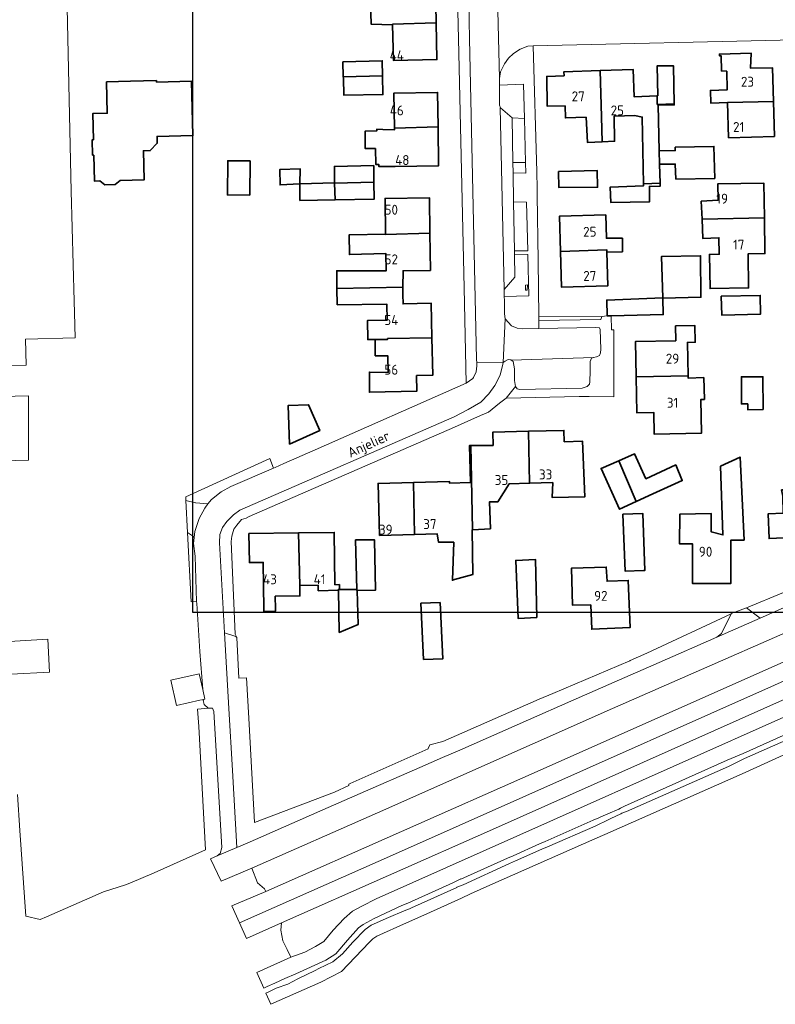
# Model space of a CAD drawing. Header units: metres. Extents: x 246913 to 247715, y 479771 to 480706.
# Tile 2 of 16: x 247185 to 247322, y 479825 to 480003. Entities that reach past the tile are written whole.
import ezdxf
from ezdxf.enums import TextEntityAlignment as Align

# ---------------------------------------------------------------- set-up
doc = ezdxf.new("R2010")
doc.units = ezdxf.units.M
for name, color, linetype, lineweight in [('B-XX-GR-GROENVOORZIENING-GV', 80, 'Continuous', 18), ('B-XX-IE-TERREINAFSCHEIDING_KUNSTMATIG_HEKWERK-G', 20, 'IE-TERREINAFSCHEIDING-KUNSTMATIG', 18), ('B-XX-OG-BEBOUWING-GV', 7, 'Continuous', 35), ('B-XX-OG-BEBOUWING-T18', 10, 'Continuous', 18), ('B-XX-OG-BEBOUWING_LAGE TRAFO-GV', 7, 'Continuous', 18), ('B-XX-OG-BEBOUWING_LOODS-GV', 7, 'Continuous', 35), ('B-XX-OG-TERREIN_ERF-GV', 7, 'Continuous', 18), ('B-XX-OG-TOPOGRAFIE-T18', 10, 'Continuous', 18), ('B-XX-VH-VERHARDING_GESLOTEN-GV', 252, 'Continuous', 18), ('B-XX-VH-VERHARDING_OPEN-GV', 252, 'Continuous', 18), ('N-BH-KL-ET_LS_OV_LICHTMAST-S', 7, 'Continuous', 25)]:
    doc.layers.add(name, color=color, linetype=linetype, lineweight=lineweight)
doc.styles.add('NLCS-ISO-M-T18', font='NLCS-ISO.ttf', dxfattribs={"height": 1.8})
doc.linetypes.add('IE-TERREINAFSCHEIDING-KUNSTMATIG', pattern='A,4,[82,NLCS.SHX,S=0.75,R=90,X=0,Y=0],4,-2', length=10)

msp = doc.modelspace()

# ---------------------------------------------------------------- linework, layer by layer
at = {"layer": 'B-XX-GR-GROENVOORZIENING-GV'}
for points in [[(247271.778, 479987.467), (247273.911, 479985.656), (247276.156, 479985.533), (247275.989, 479991.778), (247271.611, 479991.589), (247271.622, 479987.967)], [(247273.911, 479985.656), (247274.053, 479977.573), (247276.37, 479977.573), (247276.156, 479985.533)], [(247276.37, 479977.573), (247274.053, 479977.573), (247274.086, 479975.678), (247276.422, 479975.622)], [(247274.178, 479970.422), (247274.322, 479961.522), (247276.789, 479961.522), (247276.522, 479970.378)], [(247274.333, 479960.956), (247274.411, 479956.756), (247272.478, 479954.567), (247272.499, 479953.267), (247276.956, 479953.378), (247276.778, 479960.878)], [(247276.667, 479954.422), (247276.322, 479954.433), (247276.333, 479955.322), (247276.689, 479955.367)], [(247278.778, 479949.594), (247278.789, 479948.911), (247290, 479949.078), (247290.178, 479949.667)], [(247226.733, 479849.622), (247227.722, 479846.978), (247229.022, 479845.878), (247229.278, 479845.389), (247278.467, 479867.156), (247323.178, 479887.011), (247369.456, 479907.733), (247383.522, 479914.022), (247390.522, 479916.956), (247397.178, 479919.378), (247401.411, 479920.567), (247409.756, 479922.311), (247411.856, 479922.856), (247413.578, 479923.6), (247415.4, 479925.022), (247416.922, 479926.967), (247417.822, 479929.189), (247418.411, 479931.767), (247418.1, 479933.756), (247416.711, 479933.189), (247416.467, 479933.089), (247339.6, 479899.356), (247292.111, 479878.556), (247249.511, 479859.689)], [(247221.126, 479917.829), (247222.922, 479918.822), (247230.659, 479922.138), (247229.978, 479923.911), (247214.725, 479916.965), (247214.762, 479916.272), (247216.48, 479915.86), (247216.564, 479915.853), (247218.76, 479915.66), (247219.39, 479916.47)], [(247216.708, 479897.956), (247216.41, 479906.19), (247216.16, 479908.48), (247216.27, 479909.59), (247215.98, 479909.9), (247215.067, 479910.463), (247215.726, 479897.926)], [(247316.433, 479896.8), (247318.909, 479894.971), (247327.878, 479898.911), (247329.822, 479902.4)]]:
    msp.add_lwpolyline(points, close=True, dxfattribs=at)
msp.add_lwpolyline([(247337.478, 479886.567), (247270.9, 479856.889), (247232.09, 479839.692), (247232, 479838.411), (247232.333, 479836.456), (247233.122, 479834.867), (247233.811, 479833.478), (247236.322, 479834.378), (247238.278, 479835.4), (247239.767, 479836.333), (247241.433, 479838.378), (247243.433, 479840.489), (247244.956, 479841.811), (247246.689, 479842.722), (247249.267, 479844.078), (247281.411, 479858.378), (247324.822, 479877.756)], dxfattribs=at)
at = {"layer": 'B-XX-IE-TERREINAFSCHEIDING_KUNSTMATIG_HEKWERK-G'}
for points in [[(247290.178, 479949.667), (247278.778, 479949.594)], [(247229.978, 479923.911), (247214.725, 479916.965), (247214.762, 479916.272)]]:
    msp.add_lwpolyline(points, dxfattribs=at)
at = {"layer": 'B-XX-OG-BEBOUWING-GV'}
for points in [[(247252.242, 480002.501), (247252.24, 480002.633), (247260.139, 480002.854), (247260.007, 480009.346), (247252.106, 480009.184), (247252.11, 480008.978), (247248.822, 480009), (247248.811, 480008.756), (247248.178, 480008.767), (247248.356, 480002.611)], [(247260.139, 480002.854), (247252.24, 480002.633), (247252.242, 480002.501), (247252.374, 479996.059), (247260.273, 479996.219)], [(247312.837, 479994.102), (247312.933, 479990.759), (247309.862, 479990.642), (247309.952, 479988.299), (247313.001, 479988.415), (247321.302, 479988.625), (247321.125, 479994.751), (247317.17, 479994.637), (247317.267, 479997.378), (247311.522, 479997.222), (247311.522, 479996.9), (247311.822, 479996.9), (247311.856, 479994.167)], [(247243.303, 479993.086), (247250.423, 479993.274), (247250.367, 479996.011), (247243.222, 479995.811)], [(247296.142, 479986.075), (247297.522, 479985.8), (247297.716, 479973.715), (247300.755, 479973.792), (247300.667, 479977.278), (247300.611, 479979.7), (247300.411, 479987.978), (247303.311, 479988), (247303.308, 479988.171), (247300.232, 479988.093), (247300.191, 479989.662), (247296.022, 479989.492), (247295.849, 479994.445), (247289.891, 479994.236), (247290.116, 479985.864), (247290.239, 479981.314), (247292.489, 479981.411), (247292.415, 479985.944)], [(247303.308, 479988.171), (247303.189, 479995.067), (247300.222, 479995.1), (247300.322, 479989.667), (247300.191, 479989.662), (247300.232, 479988.093)], [(247250.423, 479993.274), (247243.303, 479993.086), (247243.309, 479992.871), (247243.389, 479989.778), (247250.489, 479989.889)], [(247290.116, 479985.864), (247289.891, 479994.236), (247283.301, 479994.004), (247283.327, 479993.275), (247280.2, 479993.156), (247280.256, 479987.789), (247283.518, 479987.825), (247283.595, 479985.635), (247287.337, 479985.766), (247287.578, 479981.2), (247290.239, 479981.314)], [(247198.042, 479978.901), (247198.157, 479974.193), (247199.137, 479974.217), (247200.054, 479973.539), (247201.953, 479973.586), (247202.856, 479974.308), (247207.175, 479974.414), (247207.045, 479979.693), (247208.285, 479979.723), (247209.552, 479981.055), (247209.522, 479982.284), (247216.02, 479982.444), (247215.778, 479992.291), (247209.43, 479992.135), (247209.423, 479992.405), (247204.725, 479992.29), (247200.365, 479992.183), (247200.505, 479986.484), (247197.867, 479986.419), (247197.97, 479981.7), (247197.763, 479981.685), (247197.832, 479978.896)], [(247260.479, 479984.024), (247260.388, 479990.273), (247252.487, 479990.157), (247252.58, 479983.792)], [(247321.302, 479988.625), (247313.001, 479988.415), (247313.185, 479982.038), (247321.485, 479982.277)], [(247252.681, 479976.861), (247260.581, 479976.977), (247260.479, 479984.024), (247252.58, 479983.792), (247252.585, 479983.47), (247250.456, 479983.533), (247249.364, 479983.586), (247249.373, 479983.292), (247247.277, 479983.265), (247247.249, 479980.119), (247249.124, 479980.083), (247249.211, 479977.186), (247249.769, 479977.197), (247249.769, 479976.835)], [(247300.667, 479977.278), (247303.489, 479977.267), (247303.611, 479974.556), (247310.656, 479974.689), (247310.522, 479980.467), (247303.511, 479980.322), (247303.5, 479979.733), (247300.611, 479979.7)], [(247241.733, 479973.856), (247241.734, 479973.811), (247248.855, 479974.016), (247248.833, 479976.99), (247241.678, 479976.856)], [(247235.411, 479973.667), (247235.456, 479976.422), (247231.8, 479976.322), (247231.833, 479973.511)], [(247282.322, 479975.956), (247282.378, 479973.056), (247289.411, 479973.078), (247289.367, 479976.089)], [(247241.733, 479973.856), (247235.411, 479973.667), (247235.422, 479970.678), (247241.811, 479970.789), (247241.734, 479973.811)], [(247248.855, 479974.016), (247241.734, 479973.811), (247241.811, 479970.789), (247248.878, 479970.889)], [(247300.755, 479973.792), (247297.716, 479973.715), (247297.722, 479973.322), (247291.711, 479973.111), (247291.811, 479970.322), (247298.811, 479970.411), (247298.822, 479973.222), (247300.767, 479973.3)], [(247319.656, 479967.529), (247319.551, 479973.833), (247311.25, 479973.694), (247311.3, 479970.734), (247308.211, 479970.533), (247308.361, 479967.299)], [(247250.962, 479964.595), (247250.964, 479964.481), (247259.012, 479964.749), (247258.918, 479971.181), (247250.868, 479971.063)], [(247291.088, 479961.73), (247291.1, 479961.315), (247293.932, 479961.385), (247293.905, 479963.836), (247291.029, 479963.83), (247290.909, 479968.056), (247282.485, 479967.818), (247282.665, 479961.436)], [(247308.361, 479967.299), (247308.524, 479963.777), (247311.414, 479963.911), (247311.464, 479960.916), (247309.705, 479960.887), (247309.808, 479954.698), (247316.797, 479954.814), (247316.694, 479961.003), (247319.764, 479961.054), (247319.656, 479967.529)], [(247242.152, 479954.708), (247254.103, 479954.95), (247254.136, 479957.936), (247259.111, 479958.009), (247259.012, 479964.749), (247250.964, 479964.481), (247250.962, 479964.595), (247244.356, 479964.422), (247244.411, 479960.878), (247251.014, 479961.062), (247251.06, 479957.891), (247242.1, 479957.922)], [(247291.1, 479961.315), (247291.088, 479961.73), (247282.665, 479961.436), (247282.848, 479954.972), (247291.273, 479955.21)], [(247291.122, 479949.767), (247291.867, 479949.782), (247301.322, 479949.978), (247301.256, 479952.989), (247308.167, 479953.122), (247308.078, 479960.656), (247301.022, 479960.533), (247301.011, 479960.533), (247301.256, 479953), (247291.067, 479952.633)], [(247251.331, 479945.48), (247251.328, 479945.63), (247259.378, 479945.8), (247259.251, 479952.033), (247254.135, 479951.929), (247254.089, 479953.633), (247254.103, 479954.95), (247242.152, 479954.708), (247242.2, 479951.778), (247251.201, 479951.869), (247251.26, 479948.982), (247247.7, 479948.922), (247247.722, 479945.456), (247249.065, 479945.465)], [(247311.811, 479953.3), (247311.933, 479949.9), (247318.967, 479950.078), (247318.922, 479953.478)], [(247303.59, 479945.24), (247296.306, 479945.12), (247296.412, 479938.697), (247305.811, 479938.914), (247305.712, 479944.943), (247307.114, 479944.967), (247307.065, 479947.987), (247303.547, 479947.929)], [(247259.378, 479945.8), (247251.328, 479945.63), (247251.331, 479945.48), (247249.065, 479945.465), (247249.08, 479942.524), (247251.392, 479942.5), (247251.453, 479939.518), (247248.022, 479939.567), (247248.033, 479935.922), (247256.622, 479936.1), (247256.599, 479938.925), (247259.516, 479938.984)], [(247296.412, 479938.697), (247296.52, 479932.198), (247299.599, 479932.249), (247299.665, 479928.339), (247308.235, 479928.481), (247308.134, 479934.594), (247308.774, 479934.611), (247308.665, 479938.565), (247305.818, 479938.487), (247305.811, 479938.914)], [(247233.532, 479926.5), (247239.023, 479928.947), (247237.012, 479933.636), (247233.32, 479933.52)], [(247276.914, 479928.831), (247270.406, 479928.658), (247270.469, 479926.278), (247269.933, 479926.278), (247266.447, 479926.236), (247266.739, 479910.992), (247269.978, 479911.156), (247269.833, 479916.067), (247271.322, 479916.056), (247273.389, 479919.307), (247277.071, 479919.405)], [(247281.29, 479919.517), (247281.2, 479916.822), (247287.078, 479916.922), (247286.678, 479927.056), (247283.36, 479926.923), (247283.305, 479929.001), (247276.914, 479928.831), (247277.071, 479919.405)], [(247263.491, 479901.95), (247266.811, 479902.889), (247266.678, 479910.989), (247266.739, 479910.992), (247266.447, 479926.236), (247266.178, 479926.233), (247266.367, 479919.522), (247262.56, 479919.416), (247262.551, 479919.743), (247256.052, 479919.558), (247256.207, 479910.135), (247260.305, 479910.251), (247260.556, 479908.733), (247263.322, 479908.7), (247263.078, 479901.833)], [(247293.242, 479923.47), (247290.056, 479922.089), (247293.389, 479914.689), (247296.44, 479916.092)], [(247298.194, 479920.211), (247296.111, 479924.722), (247293.242, 479923.47), (247296.44, 479916.092), (247299.456, 479917.478), (247304.759, 479919.904), (247303.585, 479922.722)], [(247311.687, 479922.526), (247312.133, 479910.056), (247310.022, 479910.6), (247310.022, 479913.911), (247304.322, 479913.8), (247304.245, 479908.444), (247306.634, 479908.42), (247306.608, 479901.259), (247313.557, 479901.233), (247313.587, 479909.1), (247315.967, 479909.122), (247315.258, 479924.167)], [(247256.052, 479919.558), (247249.604, 479919.375), (247249.872, 479909.955), (247256.207, 479910.135)], [(247323.075, 479914.009), (247320.367, 479913.867), (247320.511, 479909.378), (247323.201, 479909.545), (247323.234, 479908.395), (247330.284, 479908.594), (247330.04, 479917.246), (247325.678, 479917.123), (247325.678, 479918.233), (247322.778, 479918.189), (247322.989, 479917.047)], [(247297.767, 479903.578), (247297.967, 479903.578), (247297.6, 479913.933), (247294.022, 479913.778), (247294.389, 479903.478)], [(247242.425, 479900.015), (247242.422, 479900.178), (247242.635, 479900.178), (247242.602, 479901.041), (247241.767, 479901.022), (247241.646, 479910.484), (247235.192, 479910.401), (247235.394, 479900.887), (247238.732, 479900.93), (247238.771, 479899.931)], [(247235.394, 479900.887), (247235.192, 479910.401), (247226.196, 479910.286), (247226.262, 479905.036), (247228.776, 479905.068), (247228.885, 479896.623), (247228.891, 479896.166), (247230.999, 479896.191), (247230.993, 479896.671), (247230.963, 479898.937), (247235.419, 479898.995)], [(247245.756, 479900.178), (247245.769, 479900.178), (247245.772, 479899.977), (247245.822, 479899.978), (247249.122, 479900.022), (247248.956, 479909.178), (247245.533, 479909.133)], [(247278.422, 479895.067), (247278.167, 479905.578), (247274.578, 479905.411), (247275, 479894.9)], [(247288.165, 479897.382), (247288.342, 479892.954), (247295.318, 479893.232), (247294.976, 479901.804), (247291.129, 479901.65), (247291, 479904.211), (247284.678, 479904), (247284.867, 479897.289)], [(247242.425, 479900.015), (247242.578, 479892.367), (247245.967, 479893.8), (247245.822, 479899.978), (247245.772, 479899.977), (247245.769, 479900.178), (247245.756, 479900.178), (247242.635, 479900.178), (247242.422, 479900.178)], [(247257.822, 479887.467), (247261.322, 479887.578), (247260.856, 479897.789), (247257.367, 479897.667)]]:
    msp.add_lwpolyline(points, close=True, dxfattribs=at)
at = {"layer": 'B-XX-OG-BEBOUWING_LAGE TRAFO-GV'}
msp.add_lwpolyline([(247276.667, 479954.422), (247276.689, 479955.367), (247276.333, 479955.322), (247276.322, 479954.433)], close=True, dxfattribs=at)
at = {"layer": 'B-XX-OG-BEBOUWING_LOODS-GV'}
for points in [[(247226.327, 479971.642), (247226.387, 479977.835), (247222.349, 479977.874), (247222.289, 479971.681)], [(247319.414, 479932.753), (247319.401, 479938.734), (247315.493, 479938.725), (247315.503, 479933.801), (247316.649, 479933.804), (247316.651, 479932.747)]]:
    msp.add_lwpolyline(points, close=True, dxfattribs=at)
at = {"layer": 'B-XX-OG-TERREIN_ERF-GV'}
for points in [[(247173.565, 480124.374), (247204.489, 480125.115), (247204.657, 480118.353), (247190.726, 480118.086), (247191.352, 480090.035), (247191.907, 480064.121), (247192.437, 480039.646), (247192.958, 480016.815), (247193.471, 479994.496), (247193.979, 479972.381), (247194.49, 479952.428), (247194.545, 479950.325), (247194.648, 479945.754), (247185.667, 479945.559), (247185.77, 479940.815), (247178.729, 479940.688)], [(247184.245, 479862.976), (247184.67, 479856.476), (247185.723, 479840.95), (247188.327, 479840.331), (247189.459, 479840.826), (247199.799, 479845.349), (247203.79, 479846.63), (247204.61, 479846.88), (247208.981, 479848.81), (247218.319, 479852.932), (247217.073, 479875.283), (247216.889, 479878.446), (247218.8, 479878.64), (247218.08, 479879.27), (247217.87, 479880.04), (247217.97, 479880.07), (247217.958, 479880.222), (247217.261, 479880.065), (247213.081, 479879.125), (247212.048, 479883.717), (247217.17, 479884.869), (247217.815, 479882.002), (247217.26, 479888.88), (247216.72, 479897.62), (247216.708, 479897.956), (247215.726, 479897.926), (247215.067, 479910.463), (247214.762, 479916.272), (247214.725, 479916.965), (247229.978, 479923.911), (247230.659, 479922.138), (247230.933, 479922.256), (247232.533, 479922.967), (247238.2, 479925.467), (247265.6, 479937.556), (247265.211, 479954.822), (247264.196, 480000), (247263.911, 480012.7)], [(247325.167, 479999.808), (247277.722, 479998.7), (247278.367, 479975.856), (247278.433, 479972.822), (247278.478, 479971.611), (247278.611, 479959.822), (247278.778, 479949.594), (247290.178, 479949.667), (247291.122, 479949.767), (247291.067, 479952.633), (247301.256, 479953), (247301.011, 479960.533), (247301.022, 479960.533), (247308.078, 479960.656), (247308.167, 479953.122), (247301.256, 479952.989), (247301.322, 479949.978), (247291.867, 479949.782), (247291.922, 479947.211), (247292.356, 479947.2), (247292.389, 479935.089), (247287.867, 479935.111), (247286.089, 479935.122), (247272.856, 479934.833), (247271.656, 479933.922), (247269.622, 479932.322), (247268.211, 479931.722), (247263.478, 479929.6), (247226.211, 479913.356), (247225.689, 479913.111), (247224.822, 479912.867), (247224.022, 479911.822), (247223.433, 479911.089), (247223.089, 479909.822), (247222.978, 479908.822), (247223.687, 479892.072), (247223.978, 479891.422), (247224.357, 479884.071), (247225.721, 479884.15), (247226.174, 479876.84), (247227.197, 479857.922), (247241.678, 479863.411), (247244.3, 479864.6), (247244.289, 479864.878), (247244.552, 479864.995), (247258.663, 479871.276), (247258.678, 479871.311), (247258.967, 479871.978), (247261.367, 479872.578), (247278.8, 479880.289), (247281.289, 479881.311), (247295.289, 479887.222), (247295.3, 479887.256), (247298.367, 479888.6), (247313.656, 479895.756), (247313.667, 479895.778), (247316.433, 479896.8), (247329.822, 479902.4)], [(247178.837, 479935.059), (247186.228, 479935.263), (247186.228, 479923.602), (247179.06, 479923.44)], [(247182.71, 479890.749), (247189.699, 479891.144), (247190.036, 479885.173), (247183.047, 479884.779)]]:
    msp.add_lwpolyline(points, dxfattribs=at)
for points in [[(247252.242, 480002.501), (247248.356, 480002.611), (247248.178, 480008.767), (247248.811, 480008.756), (247248.822, 480009), (247252.11, 480008.978), (247252.106, 480009.184), (247260.007, 480009.346), (247260.139, 480002.854), (247260.273, 479996.219), (247252.374, 479996.059)], [(247312.933, 479990.759), (247312.837, 479994.102), (247311.856, 479994.167), (247311.822, 479996.9), (247311.522, 479996.9), (247311.522, 479997.222), (247317.267, 479997.378), (247317.17, 479994.637), (247321.125, 479994.751), (247321.302, 479988.625), (247321.485, 479982.277), (247313.185, 479982.038), (247313.001, 479988.415), (247309.952, 479988.299), (247309.862, 479990.642)], [(247250.423, 479993.274), (247250.489, 479989.889), (247243.389, 479989.778), (247243.309, 479992.871), (247243.303, 479993.086), (247243.222, 479995.811), (247250.367, 479996.011)], [(247300.222, 479995.1), (247303.189, 479995.067), (247303.308, 479988.171), (247303.311, 479988), (247300.411, 479987.978), (247300.611, 479979.7), (247303.5, 479979.733), (247303.511, 479980.322), (247310.522, 479980.467), (247310.656, 479974.689), (247303.611, 479974.556), (247303.489, 479977.267), (247300.667, 479977.278), (247300.755, 479973.792), (247300.767, 479973.3), (247298.822, 479973.222), (247298.811, 479970.411), (247291.811, 479970.322), (247291.711, 479973.111), (247297.722, 479973.322), (247297.716, 479973.715), (247297.522, 479985.8), (247296.142, 479986.075), (247292.415, 479985.944), (247292.489, 479981.411), (247290.239, 479981.314), (247287.578, 479981.2), (247287.337, 479985.766), (247283.595, 479985.635), (247283.518, 479987.825), (247280.256, 479987.789), (247280.2, 479993.156), (247283.327, 479993.275), (247283.301, 479994.004), (247289.891, 479994.236), (247295.849, 479994.445), (247296.022, 479989.492), (247300.191, 479989.662), (247300.322, 479989.667)], [(247204.725, 479992.29), (247209.423, 479992.405), (247209.43, 479992.135), (247215.778, 479992.291), (247216.02, 479982.444), (247209.522, 479982.284), (247209.552, 479981.055), (247208.285, 479979.723), (247207.045, 479979.693), (247207.175, 479974.414), (247202.856, 479974.308), (247201.953, 479973.586), (247200.054, 479973.539), (247199.137, 479974.217), (247198.157, 479974.193), (247198.042, 479978.901), (247197.832, 479978.896), (247197.763, 479981.685), (247197.97, 479981.7), (247197.867, 479986.419), (247200.505, 479986.484), (247200.365, 479992.183)], [(247252.58, 479983.792), (247252.487, 479990.157), (247260.388, 479990.273), (247260.479, 479984.024), (247260.581, 479976.977), (247252.681, 479976.861), (247249.769, 479976.835), (247249.769, 479977.197), (247249.211, 479977.186), (247249.124, 479980.083), (247247.249, 479980.119), (247247.277, 479983.265), (247249.373, 479983.292), (247249.364, 479983.586), (247250.456, 479983.533), (247252.585, 479983.47)], [(247226.387, 479977.835), (247226.327, 479971.642), (247222.289, 479971.681), (247222.349, 479977.874)], [(247241.733, 479973.856), (247241.678, 479976.856), (247248.833, 479976.99), (247248.855, 479974.016), (247248.878, 479970.889), (247241.811, 479970.789), (247235.422, 479970.678), (247235.411, 479973.667)], [(247235.411, 479973.667), (247231.833, 479973.511), (247231.8, 479976.322), (247235.456, 479976.422)], [(247282.322, 479975.956), (247289.367, 479976.089), (247289.411, 479973.078), (247282.378, 479973.056)], [(247311.3, 479970.734), (247311.25, 479973.694), (247319.551, 479973.833), (247319.656, 479967.529), (247319.764, 479961.054), (247316.694, 479961.003), (247316.797, 479954.814), (247309.808, 479954.698), (247309.705, 479960.887), (247311.464, 479960.916), (247311.414, 479963.911), (247308.524, 479963.777), (247308.361, 479967.299), (247308.211, 479970.533)], [(247254.103, 479954.95), (247254.089, 479953.633), (247254.135, 479951.929), (247259.251, 479952.033), (247259.378, 479945.8), (247259.516, 479938.984), (247256.599, 479938.925), (247256.622, 479936.1), (247248.033, 479935.922), (247248.022, 479939.567), (247251.453, 479939.518), (247251.392, 479942.5), (247249.08, 479942.524), (247249.065, 479945.465), (247247.722, 479945.456), (247247.7, 479948.922), (247251.26, 479948.982), (247251.201, 479951.869), (247242.2, 479951.778), (247242.152, 479954.708), (247242.1, 479957.922), (247251.06, 479957.891), (247251.014, 479961.062), (247244.411, 479960.878), (247244.356, 479964.422), (247250.962, 479964.595), (247250.868, 479971.063), (247258.918, 479971.181), (247259.012, 479964.749), (247259.111, 479958.009), (247254.136, 479957.936)], [(247291.029, 479963.83), (247293.905, 479963.836), (247293.932, 479961.385), (247291.1, 479961.315), (247291.273, 479955.21), (247282.848, 479954.972), (247282.665, 479961.436), (247282.485, 479967.818), (247290.909, 479968.056)], [(247311.811, 479953.3), (247318.922, 479953.478), (247318.967, 479950.078), (247311.933, 479949.9)], [(247299.599, 479932.249), (247296.52, 479932.198), (247296.412, 479938.697), (247296.306, 479945.12), (247303.59, 479945.24), (247303.547, 479947.929), (247307.065, 479947.987), (247307.114, 479944.967), (247305.712, 479944.943), (247305.811, 479938.914), (247305.818, 479938.487), (247308.665, 479938.565), (247308.774, 479934.611), (247308.134, 479934.594), (247308.235, 479928.481), (247299.665, 479928.339)], [(247319.401, 479938.734), (247319.414, 479932.753), (247316.651, 479932.747), (247316.649, 479933.804), (247315.503, 479933.801), (247315.493, 479938.725)], [(247239.023, 479928.947), (247233.532, 479926.5), (247233.32, 479933.52), (247237.012, 479933.636)], [(247270.469, 479926.278), (247270.406, 479928.658), (247276.914, 479928.831), (247283.305, 479929.001), (247283.36, 479926.923), (247286.678, 479927.056), (247287.078, 479916.922), (247281.2, 479916.822), (247281.29, 479919.517), (247277.071, 479919.405), (247273.389, 479919.307), (247271.322, 479916.056), (247269.833, 479916.067), (247269.978, 479911.156), (247266.739, 479910.992), (247266.678, 479910.989), (247266.811, 479902.889), (247263.491, 479901.95), (247263.078, 479901.833), (247263.322, 479908.7), (247260.556, 479908.733), (247260.305, 479910.251), (247256.207, 479910.135), (247249.872, 479909.955), (247249.604, 479919.375), (247256.052, 479919.558), (247262.551, 479919.743), (247262.56, 479919.416), (247266.367, 479919.522), (247266.178, 479926.233), (247266.447, 479926.236), (247269.933, 479926.278)], [(247293.242, 479923.47), (247296.111, 479924.722), (247298.194, 479920.211), (247303.585, 479922.722), (247304.759, 479919.904), (247299.456, 479917.478), (247296.44, 479916.092), (247293.389, 479914.689), (247290.056, 479922.089)], [(247304.245, 479908.444), (247304.322, 479913.8), (247310.022, 479913.911), (247310.022, 479910.6), (247312.133, 479910.056), (247311.687, 479922.526), (247315.258, 479924.167), (247315.967, 479909.122), (247313.587, 479909.1), (247313.557, 479901.233), (247306.608, 479901.259), (247306.634, 479908.42)], [(247323.201, 479909.545), (247320.511, 479909.378), (247320.367, 479913.867), (247323.075, 479914.009), (247322.989, 479917.047), (247322.778, 479918.189), (247325.678, 479918.233), (247325.678, 479917.123), (247330.04, 479917.246), (247330.284, 479908.594), (247323.234, 479908.395)], [(247297.767, 479903.578), (247294.389, 479903.478), (247294.022, 479913.778), (247297.6, 479913.933), (247297.967, 479903.578)], [(247241.767, 479901.022), (247242.602, 479901.041), (247242.635, 479900.178), (247245.756, 479900.178), (247245.533, 479909.133), (247248.956, 479909.178), (247249.122, 479900.022), (247245.822, 479899.978), (247245.967, 479893.8), (247242.578, 479892.367), (247242.425, 479900.015), (247238.771, 479899.931), (247238.732, 479900.93), (247235.394, 479900.887), (247235.419, 479898.995), (247230.963, 479898.937), (247230.993, 479896.671), (247230.999, 479896.191), (247228.891, 479896.166), (247228.885, 479896.623), (247228.776, 479905.068), (247226.262, 479905.036), (247226.196, 479910.286), (247235.192, 479910.401), (247241.646, 479910.484)], [(247278.422, 479895.067), (247275, 479894.9), (247274.578, 479905.411), (247278.167, 479905.578)], [(247291.129, 479901.65), (247294.976, 479901.804), (247295.318, 479893.232), (247288.342, 479892.954), (247288.165, 479897.382), (247284.867, 479897.289), (247284.678, 479904), (247291, 479904.211)], [(247257.822, 479887.467), (247257.367, 479897.667), (247260.856, 479897.789), (247261.322, 479887.578)]]:
    msp.add_lwpolyline(points, close=True, dxfattribs=at)
at = {"layer": 'B-XX-VH-VERHARDING_GESLOTEN-GV'}
for points in [[(247323.178, 479887.011), (247278.467, 479867.156), (247229.278, 479845.389), (247223.086, 479842.826), (247224.462, 479839.728), (247252.746, 479852.229), (247344.593, 479893.085)], [(247344.593, 479893.085), (247252.746, 479852.229), (247224.462, 479839.728), (247225.73, 479836.874), (247232.09, 479839.692), (247270.9, 479856.889), (247337.478, 479886.567)], [(247324.822, 479877.756), (247281.411, 479858.378), (247249.267, 479844.078), (247246.689, 479842.722), (247244.956, 479841.811), (247243.433, 479840.489), (247241.433, 479838.378), (247239.767, 479836.333), (247238.278, 479835.4), (247236.322, 479834.378), (247233.811, 479833.478), (247227.622, 479830.7), (247228.866, 479827.901), (247229.5, 479828.178), (247230.914, 479828.757), (247230.911, 479828.767), (247232.689, 479829.633), (247234.711, 479830.456), (247240.156, 479832.978), (247241.933, 479834.122), (247244.033, 479836.556), (247246.056, 479838.822), (247246.9, 479839.411), (247248.889, 479840.522), (247253.904, 479842.869), (247253.9, 479842.878), (247254.978, 479843.311), (247263.167, 479846.978), (247263.167, 479846.967), (247264.589, 479847.667), (247264.589, 479847.656), (247273.078, 479851.433), (247274.111, 479851.889), (247278.878, 479854.011), (247279.928, 479854.478), (247288.589, 479858.333), (247289.669, 479858.777), (247290.022, 479858.922), (247291.256, 479859.467), (247293.252, 479860.336), (247293.578, 479860.478), (247294.3, 479860.867), (247312.9, 479869.189), (247312.9, 479869.178), (247315.789, 479870.433), (247333.933, 479878.556)]]:
    msp.add_lwpolyline(points, dxfattribs=at)
at = {"layer": 'B-XX-VH-VERHARDING_OPEN-GV'}
for points in [[(247261.2, 480147.83), (247262.31, 480089.26), (247263.48, 480031.27), (247263.911, 480012.7), (247264.196, 480000), (247265.211, 479954.822), (247265.6, 479937.556), (247266.781, 479938.415), (247266.9, 479938.57), (247267.42, 479939.6), (247267.53, 479940.71), (247267.507, 479941.257), (247267.48, 479941.89), (247266.212, 480000), (247266.07, 480006.53), (247265.87, 480014.99), (247265.03, 480050.26), (247264.73, 480066.83), (247264.27, 480093.03), (247264.07, 480101.13), (247263.33, 480135.36)], [(247271.189, 480010.078), (247271.611, 479992.767), (247271.833, 479993.978), (247272.511, 479995.422), (247273.289, 479996.478), (247274.178, 479997.322), (247275.378, 479998.078), (247276.778, 479998.622), (247277.722, 479998.7), (247325.167, 479999.808), (247327.2, 479999.856), (247332.413, 479999.978), (247350.071, 480000.589), (247389.389, 480001.378), (247390.567, 480001.333), (247392.022, 480000.856), (247392.978, 480000.356), (247393.472, 480000), (247393.811, 479999.756), (247395.222, 479997.922), (247396.533, 479994.9), (247393.278, 480012.922)], [(247266.07, 480006.53), (247266.212, 480000), (247267.48, 479941.89), (247267.507, 479941.257), (247272.267, 479941.278), (247272.656, 479949.189), (247272.511, 479950.122), (247272.511, 479951.056), (247272.511, 479952.556), (247272.499, 479953.267), (247272.478, 479954.567), (247271.767, 479987.478), (247271.778, 479987.467), (247271.622, 479987.967), (247271.611, 479991.589), (247271.611, 479992.767), (247271.189, 480010.078)], [(247327.878, 479898.911), (247318.909, 479894.971), (247311.033, 479891.511), (247300.6, 479886.933), (247292.411, 479883.333), (247284.533, 479879.878), (247276.878, 479876.511), (247264.411, 479871.033), (247261.3, 479869.678), (247257.178, 479867.878), (247246.389, 479863.156), (247240.578, 479860.611), (247225.889, 479854.189), (247223.967, 479853.356), (247220.438, 479851.844), (247219.228, 479851.31), (247221.144, 479847.296), (247226.733, 479849.622), (247249.511, 479859.689), (247292.111, 479878.556), (247339.6, 479899.356)], [(247334.333, 479877.522), (247316.033, 479869.489), (247313.167, 479868.067), (247294.656, 479859.911), (247293.8, 479859.578), (247293.635, 479859.498), (247291.79, 479858.609), (247290.367, 479857.922), (247290.081, 479857.78), (247288.956, 479857.222), (247280.355, 479853.507), (247279.3, 479853.051), (247274.5, 479850.978), (247273.467, 479850.5), (247265.067, 479846.622), (247263.911, 479846.156), (247263.891, 479846.147), (247255.678, 479842.422), (247255.289, 479842.278), (247254.333, 479841.911), (247251.478, 479840.689), (247248.367, 479839.278), (247247.278, 479838.511), (247245.022, 479836.222), (247243.156, 479834.1), (247241.422, 479832.633), (247238.856, 479831.411), (247238.2, 479831.078), (247235.067, 479829.567), (247233.222, 479828.611), (247231.122, 479827.878), (247230.256, 479827.422), (247229.911, 479827.278), (247229.269, 479826.994), (247230.179, 479824.946), (247239.233, 479828.978), (247242.978, 479830.867), (247247.989, 479836.178), (247248.034, 479836.218), (247248.678, 479836.789), (247249.411, 479837.322), (247254.765, 479839.731), (247258.425, 479841.378), (247264.717, 479844.209), (247266.375, 479844.987), (247269.853, 479846.52), (247288.922, 479854.922), (247290.733, 479855.722), (247313.567, 479865.833), (247315.622, 479866.733), (247333.8, 479875.022)]]:
    msp.add_lwpolyline(points, dxfattribs=at)
for points in [[(247274.178, 479970.422), (247276.522, 479970.378), (247276.789, 479961.522), (247274.322, 479961.522), (247274.333, 479960.956), (247276.778, 479960.878), (247276.956, 479953.378), (247272.499, 479953.267), (247272.511, 479952.556), (247272.511, 479951.056), (247272.511, 479950.122), (247272.656, 479949.189), (247273.789, 479947.978), (247274.822, 479947.556), (247275.711, 479947.422), (247278.763, 479947.475), (247278.789, 479948.911), (247278.778, 479949.594), (247278.611, 479959.822), (247278.478, 479971.611), (247278.433, 479972.822), (247278.367, 479975.856), (247277.722, 479998.7), (247276.778, 479998.622), (247275.378, 479998.078), (247274.178, 479997.322), (247273.289, 479996.478), (247272.511, 479995.422), (247271.833, 479993.978), (247271.611, 479992.767), (247271.611, 479991.589), (247275.989, 479991.778), (247276.156, 479985.533), (247276.37, 479977.573), (247276.422, 479975.622), (247274.086, 479975.678)], [(247273.911, 479985.656), (247271.778, 479987.467), (247271.767, 479987.478), (247272.478, 479954.567), (247274.411, 479956.756), (247274.333, 479960.956), (247274.322, 479961.522), (247274.178, 479970.422), (247274.086, 479975.678), (247274.053, 479977.573)], [(247287.867, 479935.111), (247292.389, 479935.089), (247292.356, 479947.2), (247291.922, 479947.211), (247291.867, 479949.782), (247291.122, 479949.767), (247290.178, 479949.667), (247290, 479949.078), (247278.789, 479948.911), (247278.763, 479947.475), (247289.122, 479947.656), (247289.756, 479947.578), (247289.867, 479947.278), (247289.978, 479943.711), (247289.967, 479943.056), (247289.733, 479942.567), (247289.222, 479942.356), (247288.7, 479942.211), (247288.333, 479942.067), (247288.078, 479941.478), (247288.067, 479939.811), (247288.022, 479937.822), (247287.967, 479937.389), (247287.522, 479936.933), (247286.589, 479936.667), (247275.3, 479936.422), (247274.811, 479936.533), (247274.522, 479936.933), (247272.856, 479934.833), (247286.089, 479935.122)], [(247272.267, 479941.278), (247272.633, 479941.567), (247273.211, 479941.867), (247273.689, 479941.756), (247273.767, 479941.7), (247288.711, 479942.222), (247288.7, 479942.211), (247289.222, 479942.356), (247289.733, 479942.567), (247289.967, 479943.056), (247289.978, 479943.711), (247289.867, 479947.278), (247289.756, 479947.578), (247289.122, 479947.656), (247278.763, 479947.475), (247275.711, 479947.422), (247274.822, 479947.556), (247273.789, 479947.978), (247272.656, 479949.189)], [(247216.27, 479909.59), (247216.16, 479908.48), (247216.41, 479906.19), (247216.708, 479897.956), (247216.72, 479897.62), (247217.26, 479888.88), (247217.815, 479882.002), (247218.203, 479880.277), (247217.958, 479880.222), (247217.97, 479880.07), (247217.87, 479880.04), (247218.08, 479879.27), (247218.8, 479878.64), (247219.6, 479878.62), (247219.8, 479878.02), (247221.28, 479853.39), (247220.98, 479852.3), (247220.438, 479851.844), (247223.967, 479853.356), (247223.186, 479867.304), (247222.556, 479878.556), (247221.756, 479892.289), (247220.878, 479908.622), (247220.922, 479910.133), (247221.422, 479911.367), (247222.156, 479912.467), (247223.367, 479913.711), (247224.511, 479914.556), (247263.433, 479931.433), (247265.922, 479932.789), (247268.222, 479934.1), (247269.678, 479935.6), (247270.8, 479937.111), (247271.767, 479939.022), (247272.233, 479940.978), (247272.267, 479941.278), (247267.507, 479941.257), (247267.53, 479940.71), (247267.42, 479939.6), (247266.9, 479938.57), (247266.781, 479938.415), (247265.6, 479937.556), (247238.2, 479925.467), (247232.533, 479922.967), (247230.933, 479922.256), (247230.659, 479922.138), (247222.922, 479918.822), (247221.126, 479917.829), (247219.39, 479916.47), (247218.76, 479915.66), (247218.16, 479914.9), (247217.16, 479913), (247216.37, 479910.69)], [(247273.767, 479941.7), (247273.689, 479941.756), (247273.211, 479941.867), (247272.633, 479941.567), (247272.267, 479941.278), (247272.233, 479940.978), (247271.767, 479939.022), (247270.8, 479937.111), (247269.678, 479935.6), (247268.222, 479934.1), (247265.922, 479932.789), (247263.433, 479931.433), (247224.511, 479914.556), (247223.367, 479913.711), (247222.156, 479912.467), (247221.422, 479911.367), (247220.922, 479910.133), (247220.878, 479908.622), (247221.756, 479892.289), (247223.822, 479891.611), (247223.978, 479891.422), (247223.687, 479892.072), (247222.978, 479908.822), (247223.089, 479909.822), (247223.433, 479911.089), (247224.022, 479911.822), (247224.822, 479912.867), (247225.689, 479913.111), (247226.211, 479913.356), (247263.478, 479929.6), (247268.211, 479931.722), (247269.622, 479932.322), (247271.656, 479933.922), (247272.856, 479934.833), (247274.522, 479936.933), (247274.322, 479938.011), (247274.322, 479940.178), (247274.122, 479941.478)], [(247273.767, 479941.7), (247274.122, 479941.478), (247274.322, 479940.178), (247274.322, 479938.011), (247274.522, 479936.933), (247274.811, 479936.533), (247275.3, 479936.422), (247286.589, 479936.667), (247287.522, 479936.933), (247287.967, 479937.389), (247288.022, 479937.822), (247288.067, 479939.811), (247288.078, 479941.478), (247288.333, 479942.067), (247288.7, 479942.211), (247288.711, 479942.222)], [(247218.76, 479915.66), (247216.564, 479915.853), (247216.48, 479915.86), (247214.762, 479916.272), (247215.067, 479910.463), (247215.98, 479909.9), (247216.27, 479909.59), (247216.37, 479910.69), (247217.16, 479913), (247218.16, 479914.9)], [(247316.433, 479896.8), (247313.667, 479895.778), (247313.656, 479895.756), (247311.878, 479892.178), (247311.033, 479891.511), (247318.909, 479894.971)]]:
    msp.add_lwpolyline(points, close=True, dxfattribs=at)
at = {"layer": 'N-BH-KL-ET_LS_OV_LICHTMAST-S'}
msp.add_lwpolyline([(247216, 480282.58), (247517.33, 480282.58), (247517.33, 479896), (247216, 479896)], close=True, dxfattribs=at)

# ---------------------------------------------------------------- texts
at = {"layer": 'B-XX-OG-BEBOUWING-T18', "style": 'NLCS-ISO-M-T18'}
for s, p in [('44', (247253, 479997)), ('23', (247316.596, 479992.2)), ('27', (247285.904, 479989.554)), ('46', (247253, 479987)), ('25', (247293, 479987)), ('21', (247315, 479984)), ('48', (247254, 479978)), ('19', (247312, 479971)), ('50', (247252, 479969)), ('25', (247288, 479965)), ('17', (247315.014, 479962.669)), ('52', (247252, 479960)), ('27', (247288, 479957)), ('54', (247252, 479949)), ('29', (247303, 479942)), ('56', (247252, 479940)), ('31', (247303, 479934)), ('33', (247280, 479921)), ('35', (247272, 479920)), ('37', (247259, 479912)), ('39', (247251, 479911)), ('90', (247309, 479907)), ('43', (247230, 479902)), ('41', (247239, 479902)), ('92', (247290, 479899))]:
    msp.add_text(s, height=1.8, dxfattribs=at).set_placement(p, align=Align.MIDDLE_CENTER)
at = {"layer": 'B-XX-OG-TOPOGRAFIE-T18', "style": 'NLCS-ISO-M-T18'}
msp.add_text('Anjelier', height=1.8, rotation=24.5, dxfattribs=at).set_placement((247247.882, 479926.511), align=Align.MIDDLE_CENTER)

doc.saveas('drawing.dxf')
